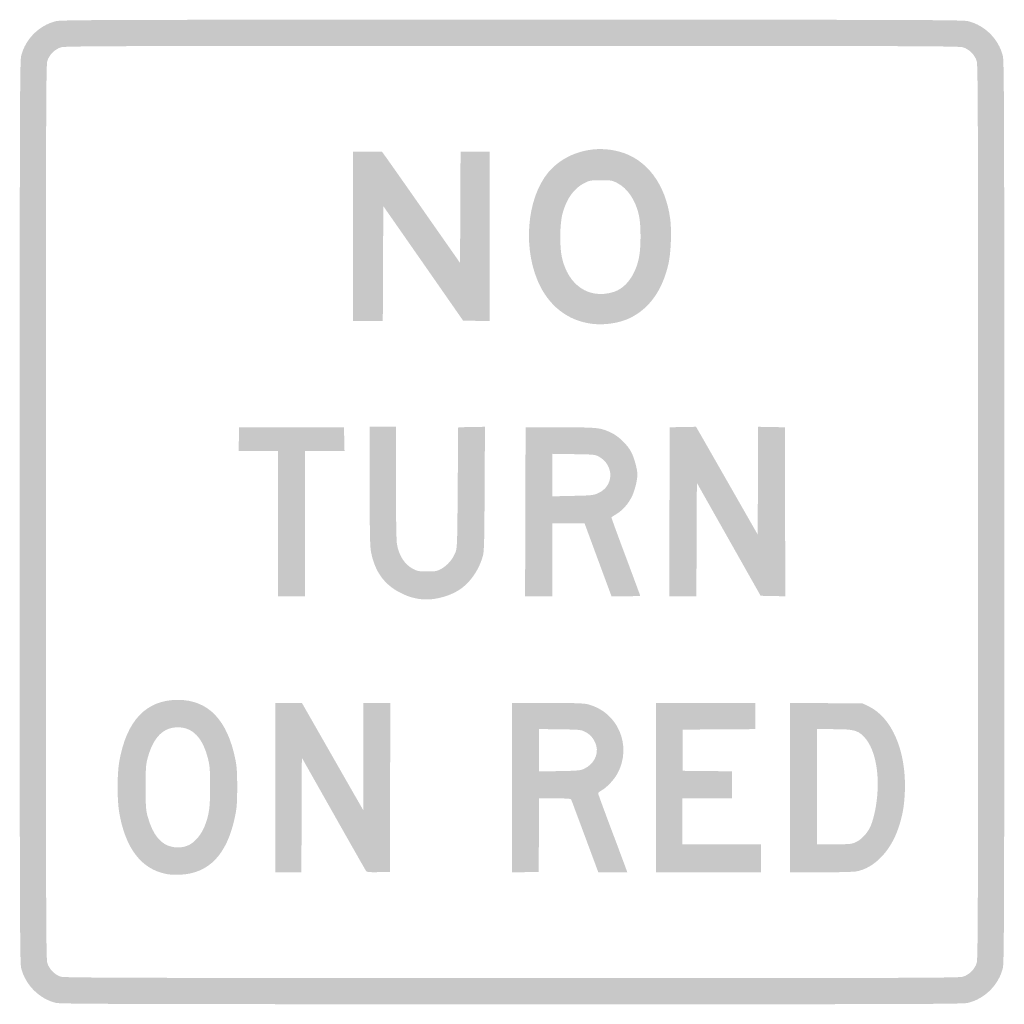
# Model space of a CAD drawing. Header units: inches. Extents: x -12 to 12, y -12 to 12.
import ezdxf

# ---------------------------------------------------------------- set-up
doc = ezdxf.new("R2010")
doc.units = ezdxf.units.IN
doc.header["$MEASUREMENT"] = 0

msp = doc.modelspace()

# ---------------------------------------------------------------- hatches: boundary and pattern name
h = msp.add_hatch(color=7)
edge = h.paths.add_edge_path()
edge.add_spline(control_points=[(-11.119, -11.964), (-11.525, -11.865), (-11.868, -11.519), (-11.965, -11.108), (-11.995, -10.979), (-11.999, -9.697), (-11.999, 0), (-11.999, 9.697), (-11.995, 10.979), (-11.965, 11.108), (-11.867, 11.524), (-11.524, 11.867), (-11.108, 11.965), (-10.979, 11.995), (-9.697, 11.999), (0, 11.999), (9.697, 11.999), (10.979, 11.995), (11.108, 11.965), (11.524, 11.867), (11.867, 11.524), (11.965, 11.108), (11.995, 10.979), (11.999, 9.697), (11.999, 0), (11.999, -9.697), (11.995, -10.979), (11.965, -11.108), (11.867, -11.524), (11.524, -11.867), (11.108, -11.965), (10.979, -11.995), (9.7, -11.999), (-0.011, -11.998), (-9.408, -11.996), (-11.004, -11.992), (-11.119, -11.964)], knot_values=[0, 0, 0, 0, 1, 1, 1, 2, 2, 2, 3, 3, 3, 4, 4, 4, 5, 5, 5, 6, 6, 6, 7, 7, 7, 8, 8, 8, 9, 9, 9, 10, 10, 10, 11, 11, 11, 12, 12, 12, 12], degree=3, periodic=0)
edge = h.paths.add_edge_path(flags=0)
edge.add_spline(control_points=[(10.989, -11.327), (11.144, -11.281), (11.281, -11.144), (11.327, -10.989), (11.357, -10.887), (11.361, -9.617), (11.361, 0), (11.361, 9.617), (11.357, 10.887), (11.327, 10.989), (11.281, 11.144), (11.144, 11.281), (10.989, 11.327), (10.887, 11.357), (9.617, 11.361), (0, 11.361), (-9.617, 11.361), (-10.887, 11.357), (-10.989, 11.327), (-11.144, 11.281), (-11.281, 11.144), (-11.327, 10.989), (-11.357, 10.887), (-11.361, 9.617), (-11.361, 0), (-11.361, -9.617), (-11.357, -10.887), (-11.327, -10.989), (-11.283, -11.139), (-11.144, -11.281), (-10.999, -11.326), (-10.908, -11.353), (-9.361, -11.358), (-0.01, -11.36), (9.619, -11.361), (10.887, -11.357), (10.989, -11.327)], knot_values=[0, 0, 0, 0, 1, 1, 1, 2, 2, 2, 3, 3, 3, 4, 4, 4, 5, 5, 5, 6, 6, 6, 7, 7, 7, 8, 8, 8, 9, 9, 9, 10, 10, 10, 11, 11, 11, 12, 12, 12, 12], degree=3, periodic=0)
h = msp.add_hatch(color=7)
edge = h.paths.add_edge_path()
edge.add_spline(control_points=[(1.958, 4.586), (1.356, 4.658), (0.879, 5.034), (0.625, 5.638), (0.231, 6.571), (0.403, 7.843), (0.999, 8.4), (1.422, 8.796), (2.046, 8.942), (2.627, 8.781), (3.286, 8.598), (3.741, 7.993), (3.856, 7.146), (3.895, 6.864), (3.873, 6.305), (3.813, 6.046), (3.665, 5.4), (3.343, 4.951), (2.865, 4.723), (2.615, 4.604), (2.259, 4.55), (1.958, 4.586)], knot_values=[0, 0, 0, 0, 1, 1, 1, 2, 2, 2, 3, 3, 3, 4, 4, 4, 5, 5, 5, 6, 6, 6, 7, 7, 7, 7], degree=3, periodic=0)
edge = h.paths.add_edge_path(flags=0)
edge.add_spline(control_points=[(2.472, 5.362), (2.77, 5.454), (3.004, 5.767), (3.094, 6.194), (3.146, 6.442), (3.146, 6.997), (3.094, 7.232), (3.012, 7.601), (2.816, 7.892), (2.561, 8.021), (2.438, 8.083), (2.412, 8.087), (2.167, 8.087), (1.927, 8.087), (1.894, 8.082), (1.777, 8.024), (1.512, 7.895), (1.329, 7.641), (1.229, 7.266), (1.165, 7.027), (1.158, 6.466), (1.216, 6.206), (1.369, 5.521), (1.879, 5.179), (2.472, 5.362)], knot_values=[0, 0, 0, 0, 1, 1, 1, 2, 2, 2, 3, 3, 3, 4, 4, 4, 5, 5, 5, 6, 6, 6, 7, 7, 7, 8, 8, 8, 8], degree=3, periodic=0)
h = msp.add_hatch(color=7)
edge = h.paths.add_edge_path()
edge.add_line((-3.878, 6.719), (-3.878, 8.783))
edge.add_line((-3.878, 8.783), (-3.525, 8.783))
edge.add_line((-3.525, 8.783), (-3.171, 8.783))
edge.add_line((-3.171, 8.783), (-3.074, 8.651))
edge.add_spline(control_points=[(-3.074, 8.651), (-3.021, 8.578), (-2.592, 7.968), (-2.122, 7.295)], knot_values=[0, 0, 0, 0, 1, 1, 1, 1], degree=3, periodic=0)
edge.add_line((-2.122, 7.295), (-1.266, 6.071))
edge.add_line((-1.266, 6.071), (-1.26, 7.427))
edge.add_line((-1.26, 7.427), (-1.254, 8.783))
edge.add_line((-1.254, 8.783), (-0.901, 8.783))
edge.add_line((-0.901, 8.783), (-0.548, 8.783))
edge.add_line((-0.548, 8.783), (-0.548, 6.718))
edge.add_line((-0.548, 6.718), (-0.548, 4.653))
edge.add_line((-0.548, 4.653), (-0.87, 4.659))
edge.add_line((-0.87, 4.659), (-1.192, 4.665))
edge.add_line((-1.192, 4.665), (-2.164, 6.061))
edge.add_line((-2.164, 6.061), (-3.137, 7.456))
edge.add_line((-3.137, 7.456), (-3.143, 6.055))
edge.add_line((-3.143, 6.055), (-3.149, 4.654))
edge.add_line((-3.149, 4.654), (-3.513, 4.654))
edge.add_line((-3.513, 4.654), (-3.878, 4.654))
edge.add_line((-3.878, 4.654), (-3.878, 6.719))
for points in [[(-5.703, -0.285), (-5.703, 1.483), (-6.183, 1.483), (-6.663, 1.483), (-6.657, 1.774), (-6.65, 2.065), (-5.373, 2.065), (-4.095, 2.065), (-4.089, 1.774), (-4.082, 1.483), (-4.562, 1.483), (-5.042, 1.483), (-5.042, -0.285), (-5.042, -2.053), (-5.373, -2.053), (-5.703, -2.053), (-5.703, -0.285)], [(3.838, 0.006), (3.844, 2.065), (4.166, 2.071), (4.487, 2.077), (5.238, 0.763), (5.989, -0.551), (5.994, 0.763), (6, 2.077), (6.325, 2.071), (6.65, 2.065), (6.656, 0.005), (6.662, -2.055), (6.361, -2.048), (6.06, -2.042), (5.283, -0.666), (4.506, 0.71), (4.5, -0.672), (4.494, -2.053), (4.163, -2.053), (3.832, -2.053), (3.838, 0.006)], [(3.513, -6.719), (3.513, -4.654), (4.722, -4.654), (5.932, -4.654), (5.932, -4.973), (5.932, -5.292), (5.048, -5.298), (4.163, -5.304), (4.163, -5.806), (4.163, -6.308), (4.762, -6.314), (5.361, -6.32), (5.361, -6.651), (5.361, -6.981), (4.757, -6.981), (4.152, -6.981), (4.152, -7.54), (4.152, -8.099), (5.11, -8.099), (6.068, -8.099), (6.068, -8.441), (6.068, -8.783), (4.791, -8.783), (3.513, -8.783), (3.513, -6.719)]]:
    msp.add_hatch(color=7).paths.add_polyline_path(points)
h = msp.add_hatch(color=7)
edge = h.paths.add_edge_path()
edge.add_spline(control_points=[(-2.247, -2.122), (-2.441, -2.092), (-2.56, -2.052), (-2.741, -1.958), (-3.112, -1.766), (-3.338, -1.453), (-3.431, -0.999), (-3.462, -0.849), (-3.468, -0.61), (-3.468, 0.626)], knot_values=[0, 0, 0, 0, 1, 1, 1, 2, 2, 2, 3, 3, 3, 3], degree=3, periodic=0)
edge.add_line((-3.468, 0.626), (-3.468, 2.076))
edge.add_line((-3.468, 2.076), (-3.148, 2.076))
edge.add_line((-3.148, 2.076), (-2.829, 2.076))
edge.add_line((-2.829, 2.076), (-2.829, 0.724))
edge.add_spline(control_points=[(-2.829, 0.724), (-2.829, -0.105), (-2.819, -0.685), (-2.805, -0.776), (-2.759, -1.062), (-2.614, -1.285), (-2.403, -1.392), (-2.308, -1.441), (-2.262, -1.449), (-2.065, -1.449), (-1.852, -1.449), (-1.828, -1.444), (-1.711, -1.378), (-1.572, -1.299), (-1.449, -1.155), (-1.38, -0.988), (-1.337, -0.884), (-1.334, -0.807), (-1.323, 0.593)], knot_values=[0, 0, 0, 0, 1, 1, 1, 2, 2, 2, 3, 3, 3, 4, 4, 4, 5, 5, 5, 6, 6, 6, 6], degree=3, periodic=0)
edge.add_line((-1.323, 0.593), (-1.312, 2.065))
edge.add_line((-1.312, 2.065), (-0.986, 2.071))
edge.add_line((-0.986, 2.071), (-0.659, 2.077))
edge.add_line((-0.659, 2.077), (-0.667, 0.565))
edge.add_spline(control_points=[(-0.667, 0.565), (-0.674, -0.785), (-0.679, -0.961), (-0.714, -1.084), (-0.818, -1.445), (-1.045, -1.756), (-1.326, -1.923), (-1.597, -2.083), (-1.976, -2.165), (-2.247, -2.122)], knot_values=[0, 0, 0, 0, 1, 1, 1, 2, 2, 2, 3, 3, 3, 3], degree=3, periodic=0)
h = msp.add_hatch(color=7)
edge = h.paths.add_edge_path()
edge.add_line((0.325, 0.006), (0.331, 2.065))
edge.add_line((0.331, 2.065), (1.175, 2.064))
edge.add_spline(control_points=[(1.175, 2.064), (2.094, 2.064), (2.151, 2.058), (2.418, 1.933), (2.594, 1.85), (2.81, 1.643), (2.904, 1.467), (2.975, 1.334), (3.057, 1.037), (3.057, 0.915), (3.056, 0.774), (2.992, 0.519), (2.921, 0.374), (2.834, 0.198), (2.703, 0.049), (2.55, -0.047), (2.484, -0.089), (2.426, -0.125), (2.422, -0.128), (2.418, -0.131), (2.574, -0.56), (2.77, -1.082), (2.965, -1.604), (3.125, -2.036), (3.125, -2.042), (3.125, -2.048), (2.968, -2.053), (2.775, -2.053)], knot_values=[0, 0, 0, 0, 1, 1, 1, 2, 2, 2, 3, 3, 3, 4, 4, 4, 5, 5, 5, 6, 6, 6, 7, 7, 7, 8, 8, 8, 9, 9, 9, 9], degree=3, periodic=0)
edge.add_line((2.775, -2.053), (2.425, -2.053))
edge.add_line((2.425, -2.053), (2.096, -1.164))
edge.add_line((2.096, -1.164), (1.768, -0.274))
edge.add_line((1.768, -0.274), (1.375, -0.274))
edge.add_line((1.375, -0.274), (0.981, -0.274))
edge.add_line((0.981, -0.274), (0.981, -1.163))
edge.add_line((0.981, -1.163), (0.981, -2.053))
edge.add_line((0.981, -2.053), (0.65, -2.053))
edge.add_line((0.65, -2.053), (0.319, -2.053))
edge.add_line((0.319, -2.053), (0.325, 0.006))
edge = h.paths.add_edge_path(flags=0)
edge.add_spline(control_points=[(2.094, 0.456), (2.49, 0.628), (2.5, 1.144), (2.11, 1.354), (2.026, 1.399), (1.981, 1.404), (1.5, 1.41)], knot_values=[0, 0, 0, 0, 1, 1, 1, 2, 2, 2, 2], degree=3, periodic=0)
edge.add_line((1.5, 1.41), (0.981, 1.418))
edge.add_line((0.981, 1.418), (0.981, 0.9))
edge.add_line((0.981, 0.9), (0.981, 0.382))
edge.add_line((0.981, 0.382), (1.477, 0.393))
edge.add_spline(control_points=[(1.477, 0.393), (1.931, 0.402), (1.984, 0.408), (2.094, 0.456)], knot_values=[0, 0, 0, 0, 1, 1, 1, 1], degree=3, periodic=0)
h = msp.add_hatch(color=7)
edge = h.paths.add_edge_path()
edge.add_spline(control_points=[(-8.444, -8.819), (-9.041, -8.694), (-9.419, -8.196), (-9.572, -7.335), (-9.627, -7.021), (-9.627, -6.393), (-9.572, -6.08), (-9.395, -5.082), (-8.915, -4.578), (-8.144, -4.579), (-7.399, -4.579), (-6.928, -5.075), (-6.737, -6.057), (-6.707, -6.212), (-6.697, -6.375), (-6.698, -6.719), (-6.699, -7.119), (-6.706, -7.208), (-6.757, -7.449), (-6.949, -8.349), (-7.385, -8.807), (-8.083, -8.84), (-8.213, -8.847), (-8.35, -8.839), (-8.444, -8.819)], knot_values=[0, 0, 0, 0, 1, 1, 1, 2, 2, 2, 3, 3, 3, 4, 4, 4, 5, 5, 5, 6, 6, 6, 7, 7, 7, 8, 8, 8, 8], degree=3, periodic=0)
edge = h.paths.add_edge_path(flags=0)
edge.add_spline(control_points=[(-7.877, -8.118), (-7.726, -8.047), (-7.566, -7.854), (-7.487, -7.648), (-7.379, -7.363), (-7.357, -7.202), (-7.358, -6.684), (-7.359, -6.28), (-7.366, -6.19), (-7.409, -6.016), (-7.538, -5.502), (-7.782, -5.248), (-8.144, -5.248), (-8.501, -5.248), (-8.74, -5.489), (-8.879, -5.991), (-8.924, -6.153), (-8.929, -6.225), (-8.929, -6.707), (-8.929, -7.189), (-8.924, -7.262), (-8.879, -7.426), (-8.755, -7.875), (-8.55, -8.121), (-8.261, -8.166), (-8.119, -8.187), (-7.993, -8.172), (-7.877, -8.118)], knot_values=[0, 0, 0, 0, 1, 1, 1, 2, 2, 2, 3, 3, 3, 4, 4, 4, 5, 5, 5, 6, 6, 6, 7, 7, 7, 8, 8, 8, 9, 9, 9, 9], degree=3, periodic=0)
h = msp.add_hatch(color=7)
edge = h.paths.add_edge_path()
edge.add_line((-5.772, -6.719), (-5.772, -4.654))
edge.add_line((-5.772, -4.654), (-5.446, -4.654))
edge.add_line((-5.446, -4.654), (-5.12, -4.654))
edge.add_line((-5.12, -4.654), (-4.374, -5.96))
edge.add_line((-4.374, -5.96), (-3.627, -7.266))
edge.add_line((-3.627, -7.266), (-3.627, -5.96))
edge.add_line((-3.627, -5.96), (-3.627, -4.654))
edge.add_line((-3.627, -4.654), (-3.296, -4.654))
edge.add_line((-3.296, -4.654), (-2.966, -4.654))
edge.add_line((-2.966, -4.654), (-2.971, -6.713))
edge.add_line((-2.971, -6.713), (-2.977, -8.772))
edge.add_line((-2.977, -8.772), (-3.253, -8.778))
edge.add_spline(control_points=[(-3.253, -8.778), (-3.457, -8.783), (-3.536, -8.777), (-3.553, -8.755), (-3.566, -8.739), (-3.924, -8.11), (-4.349, -7.357)], knot_values=[0, 0, 0, 0, 1, 1, 1, 2, 2, 2, 2], degree=3, periodic=0)
edge.add_line((-4.349, -7.357), (-5.122, -5.989))
edge.add_line((-5.122, -5.989), (-5.128, -7.386))
edge.add_line((-5.128, -7.386), (-5.133, -8.783))
edge.add_line((-5.133, -8.783), (-5.453, -8.783))
edge.add_line((-5.453, -8.783), (-5.772, -8.783))
edge.add_line((-5.772, -8.783), (-5.772, -6.719))
h = msp.add_hatch(color=7)
edge = h.paths.add_edge_path()
edge.add_line((0, -6.719), (0, -4.654))
edge.add_line((0, -4.654), (0.862, -4.654))
edge.add_spline(control_points=[(0.862, -4.654), (1.563, -4.654), (1.749, -4.661), (1.858, -4.689), (2.584, -4.878), (2.932, -5.697), (2.573, -6.37), (2.493, -6.521), (2.306, -6.72), (2.181, -6.787), (2.136, -6.812), (2.099, -6.843), (2.099, -6.856), (2.099, -6.87), (2.251, -7.286), (2.438, -7.781), (2.624, -8.276), (2.784, -8.704), (2.793, -8.732)], knot_values=[0, 0, 0, 0, 1, 1, 1, 2, 2, 2, 3, 3, 3, 4, 4, 4, 5, 5, 5, 6, 6, 6, 6], degree=3, periodic=0)
edge.add_line((2.793, -8.732), (2.809, -8.783))
edge.add_line((2.809, -8.783), (2.456, -8.783))
edge.add_line((2.456, -8.783), (2.103, -8.783))
edge.add_line((2.103, -8.783), (2.081, -8.721))
edge.add_spline(control_points=[(2.081, -8.721), (2.049, -8.633), (1.468, -7.07), (1.448, -7.021), (1.434, -6.985), (1.393, -6.981), (1.047, -6.981)], knot_values=[0, 0, 0, 0, 1, 1, 1, 2, 2, 2, 2], degree=3, periodic=0)
edge.add_line((1.047, -6.981), (0.662, -6.981))
edge.add_line((0.662, -6.981), (0.656, -7.876))
edge.add_line((0.656, -7.876), (0.65, -8.772))
edge.add_line((0.65, -8.772), (0.325, -8.778))
edge.add_line((0.325, -8.778), (0, -8.785))
edge.add_line((0, -8.785), (0, -6.719))
edge = h.paths.add_edge_path(flags=0)
edge.add_spline(control_points=[(1.757, -6.259), (1.984, -6.156), (2.112, -5.919), (2.056, -5.704), (2.016, -5.552), (1.921, -5.429), (1.791, -5.362), (1.682, -5.306), (1.663, -5.304), (1.17, -5.297)], knot_values=[0, 0, 0, 0, 1, 1, 1, 2, 2, 2, 3, 3, 3, 3], degree=3, periodic=0)
edge.add_line((1.17, -5.297), (0.662, -5.29))
edge.add_line((0.662, -5.29), (0.662, -5.807))
edge.add_line((0.662, -5.807), (0.662, -6.324))
edge.add_line((0.662, -6.324), (1.158, -6.315))
edge.add_spline(control_points=[(1.158, -6.315), (1.597, -6.307), (1.666, -6.301), (1.757, -6.259)], knot_values=[0, 0, 0, 0, 1, 1, 1, 1], degree=3, periodic=0)
h = msp.add_hatch(color=7)
edge = h.paths.add_edge_path()
edge.add_line((6.776, -6.718), (6.776, -4.652))
edge.add_line((6.776, -4.652), (7.66, -4.659))
edge.add_line((7.66, -4.659), (8.544, -4.665))
edge.add_line((8.544, -4.665), (8.692, -4.736))
edge.add_spline(control_points=[(8.692, -4.736), (9.259, -5.006), (9.612, -5.829), (9.576, -6.797), (9.562, -7.162), (9.523, -7.387), (9.419, -7.699), (9.23, -8.269), (8.82, -8.689), (8.384, -8.761), (8.309, -8.773), (7.916, -8.783), (7.511, -8.783)], knot_values=[0, 0, 0, 0, 1, 1, 1, 2, 2, 2, 3, 3, 3, 4, 4, 4, 4], degree=3, periodic=0)
edge.add_line((7.511, -8.783), (6.776, -8.783))
edge.add_line((6.776, -8.783), (6.776, -6.718))
edge = h.paths.add_edge_path(flags=0)
edge.add_spline(control_points=[(8.385, -8.045), (8.506, -7.988), (8.643, -7.849), (8.716, -7.707), (8.8, -7.546), (8.874, -7.232), (8.901, -6.924), (8.959, -6.283), (8.828, -5.72), (8.561, -5.46), (8.414, -5.316), (8.31, -5.293), (7.832, -5.293)], knot_values=[0, 0, 0, 0, 1, 1, 1, 2, 2, 2, 3, 3, 3, 4, 4, 4, 4], degree=3, periodic=0)
edge.add_line((7.832, -5.293), (7.437, -5.293))
edge.add_line((7.437, -5.293), (7.437, -6.696))
edge.add_line((7.437, -6.696), (7.437, -8.099))
edge.add_line((7.437, -8.099), (7.854, -8.099))
edge.add_spline(control_points=[(7.854, -8.099), (8.243, -8.098), (8.278, -8.095), (8.385, -8.045)], knot_values=[0, 0, 0, 0, 1, 1, 1, 1], degree=3, periodic=0)

doc.saveas('drawing.dxf')
